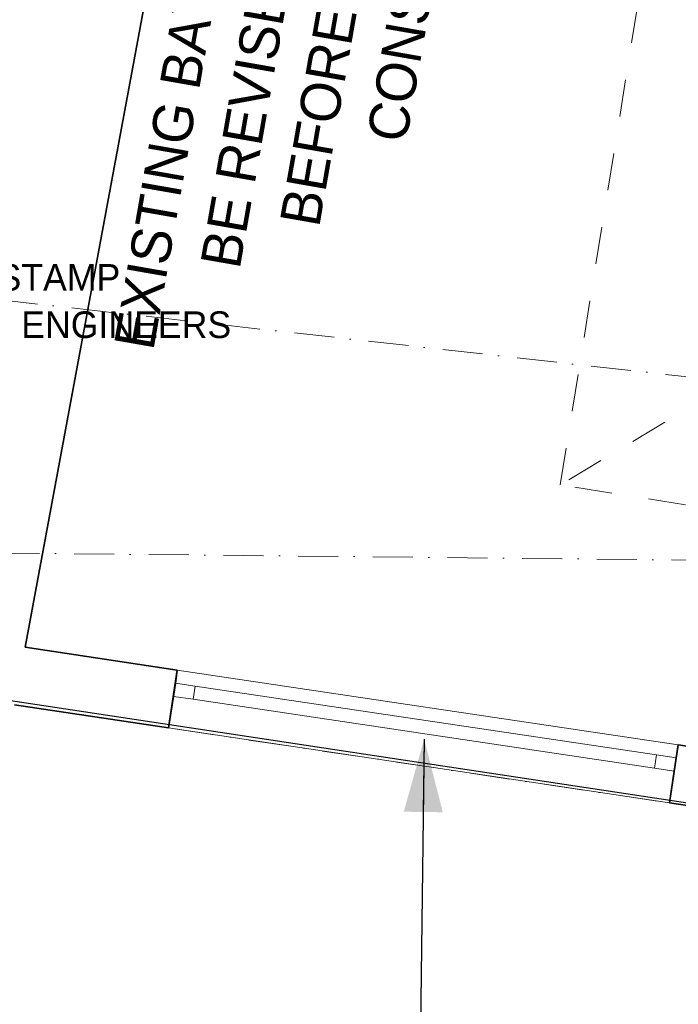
# Model space of a CAD drawing. Header units: millimetres. Extents: x -738537 to 1850049, y -250217 to 604013.
# Tile 67 of 220: x -589307 to -586836, y 80205 to 83900. Entities that reach past the tile are written whole.
import ezdxf

# ---------------------------------------------------------------- set-up
doc = ezdxf.new("R2010")
doc.units = ezdxf.units.MM
doc.header["$MEASUREMENT"] = 0
doc.set_wipeout_variables(frame=1)
for name, pattern in [('Dashed', [280, 140, -140]), ('Dot & Dashed', [280, 150, -60, 0, -70]), ('Wipeout_Contour', [1000, 0, -1000])]:
    doc.linetypes.add(name, pattern=pattern)
for name, color, linetype, lineweight in [('0_Pen_No__161', 1, 'Continuous', 5), ('0_Pen_No__170', 9, 'Continuous', 0), ('A_ROOF SHEET_Pen_No__5', 4, 'Continuous', 5), ('A_SURVEY_Pen_No__6', 7, 'Continuous', 5), ('A_WALL LOAD_Pen_No__1', 214, 'Continuous', 35), ('A_WALL LOAD_Pen_No__3', 30, 'Continuous', 15), ('A_WALL LOAD_Pen_No__6', 7, 'Continuous', 5), ('BUILDING_Pen_No__2', 1, 'Continuous', 25), ('C-GRID _Pen_No__5', 4, 'Continuous', 5), ('C_TEXT GA_Pen_No__6', 7, 'Continuous', 5), ('DIMS_Pen_No__161', 1, 'Continuous', 5)]:
    doc.layers.add(name, color=color, linetype=linetype, lineweight=lineweight)
doc.styles.add('GENERATED_STYLE_1', font='GOTHIC.TTF')
doc.dimstyles.new('GENERATED_STYLE__7', dxfattribs={"dimtxt": 0.18, "dimasz": 273.6, "dimexe": 0.18, "dimexo": 0.0625, "dimgap": 0.09, "dimtad": 0, "dimtih": 1, "dimtoh": 1, "dimdec": 4, "dimzin": 0, "dimdsep": 46, "dimcen": 0.09, "dimadec": 0, "dimazin": 0, "dimtfac": 1, "dimtdec": 4, "dimtmove": 0, "dimatfit": 3, "dimldrblk": 'ARROWHEAD_5', "dimfxl": 1, "dimtolj": 1, "dimtzin": 0, "dimarcsym": 0})

# ---------------------------------------------------------------- blocks, each defined once
blk = doc.blocks.new('Fill_2', base_point=(0, 0))
at = {"color": 254, "linetype": 'Wipeout_Contour', "lineweight": 0, "ltscale": 14005644.7295551}
blk.add_wipeout([(-629509.8, 81186.9), (-636562.3, 79781.8), (-636489.6, 79417.3), (-629462, 80817.5), (-620502.8, 81356.1), (-620540.5, 82043.7), (-601136.6, 81925.1), (-601127.3, 81469.6), (-590151.9, 81021), (-590021.9, 81719.9), (-589769.8, 81683.3), (-588537.1, 88325.9), (-581323.3, 84127), (-581890.9, 80218.2), (-581481.7, 80187.1), (-580849.5, 84486.2), (-589699.4, 89557.9), (-590288.4, 81899.2), (-594388.9, 82642), (-600414.3, 82313.5), (-600427.4, 82955.9), (-621103.7, 82547.9), (-621076.1, 81700.6)], dxfattribs=at)
blk = doc.blocks.new('ARROWHEAD_5')
at = {"linetype": 'Continuous', "lineweight": 0}
blk.add_hatch(color=0, dxfattribs=at).paths.add_polyline_path([(-1, 0.2679), (0, 0), (-1, -0.2679)])
at = {"color": 0, "linetype": 'Continuous', "lineweight": 0}
blk.add_line((0, 0), (-1, 0), dxfattribs=at)

msp = doc.modelspace()

# ---------------------------------------------------------------- block references
at = {"layer": '0_Pen_No__170', "color": 9, "linetype": 'Continuous', "lineweight": 0}
msp.add_blockref('Fill_2', (0, 0), dxfattribs=at)

# ---------------------------------------------------------------- next in the draw order: linework, layer by layer
at = {"layer": '0_Pen_No__161', "color": 1, "linetype": 'Dashed', "lineweight": 5}
msp.add_line((-583287.3, 84553.2), (-587279, 82154.4), dxfattribs=at)
at = {"layer": 'A_ROOF SHEET_Pen_No__5', "color": 4, "linetype": 'Dot & Dashed', "lineweight": 5}
msp.add_lwpolyline([(-589832.6, 81403.7), (-581849.4, 80210.5), (-581281.7, 84119.3), (-588540.8, 88344.5)], close=True, dxfattribs=at)
at = {"layer": 'A_WALL LOAD_Pen_No__1', "color": 214, "linetype": 'Continuous', "lineweight": 35}
for p, q in [((-588715.9, 81459.4), (-588748.3, 81241.8)), ((-588715.9, 81459.4), (-588723.2, 81409.9)), ((-588723.2, 81409.9), (-588730.6, 81360.5)), ((-588723.2, 81409.9), (-588730.6, 81360.5)), ((-588730.6, 81360.5), (-588748.3, 81241.8)), ((-586836.7, 81178.9), (-586869.2, 80961.3)), ((-586836.7, 81178.9), (-586844.1, 81129.4)), ((-586844.1, 81129.4), (-586851.4, 81080)), ((-586844.1, 81129.4), (-586851.4, 81080)), ((-586851.4, 81080), (-586869.2, 80961.3))]:
    msp.add_line(p, q, dxfattribs=at)
for points in [[(-589287, 81544.6), (-588120.8, 87829)], [(-588715.9, 81459.4), (-589287, 81544.6)], [(-589327.2, 81328.2), (-588748.3, 81241.8)], [(-586024.2, 81057.6), (-586836.7, 81178.9)], [(-586869.2, 80961.3), (-586056.6, 80840)]]:
    msp.add_lwpolyline(points, dxfattribs=at)
at = {"layer": 'A_WALL LOAD_Pen_No__3', "color": 30, "linetype": 'Continuous', "lineweight": 15}
for p, q in [((-588715.9, 81459.4), (-586836.7, 81178.9)), ((-586836.7, 81178.9), (-588715.9, 81459.4)), ((-588748.3, 81241.8), (-586869.2, 80961.3)), ((-586869.2, 80961.3), (-588748.3, 81241.8))]:
    msp.add_line(p, q, dxfattribs=at)
at = {"layer": 'A_WALL LOAD_Pen_No__6', "color": 7, "linetype": 'Continuous', "lineweight": 5}
for p, q in [((-588723.2, 81409.9), (-588649.1, 81398.9)), ((-588649.1, 81398.9), (-588656.4, 81349.4)), ((-588649.1, 81398.9), (-586918.2, 81140.5)), ((-588656.4, 81349.4), (-588730.6, 81360.5)), ((-586925.6, 81091), (-588656.4, 81349.4)), ((-586925.6, 81091), (-586918.2, 81140.5)), ((-586918.2, 81140.5), (-586844.1, 81129.4)), ((-586851.4, 81080), (-586925.6, 81091))]:
    msp.add_line(p, q, dxfattribs=at)
at = {"layer": 'BUILDING_Pen_No__2', "color": 1, "linetype": 'Continuous', "lineweight": 25}
msp.add_line((-581890.9, 80218.2), (-594376.2, 82103.7), dxfattribs=at)
at = {"layer": 'C-GRID _Pen_No__5', "color": 4, "linetype": 'Dot & Dashed', "lineweight": 5}
for p, q in [((-639494.3, 88463.8), (-579284.6, 81717.3)), ((-638117.8, 82397), (-580864.7, 81811.3))]:
    msp.add_line(p, q, dxfattribs=at)
at = {"layer": 'DIMS_Pen_No__161', "color": 1, "linetype": 'Dashed', "lineweight": 5}
msp.add_lwpolyline([(-587279, 82154.4), (-586799.2, 85128.9), (-583287.3, 84553.2), (-583767.1, 81597.9)], close=True, dxfattribs=at)

# ---------------------------------------------------------------- next in the draw order: texts
at = {"layer": 'A_SURVEY_Pen_No__6', "color": 7, "linetype": 'Continuous', "lineweight": 5, "insert": (-588185, 84311.2), "char_height": 150, "width": 3596.291, "attachment_point": 5, "rotation": 80.0504, "line_spacing_factor": 1.065341, "style": 'GENERATED_STYLE_1'}
msp.add_mtext('\\A1;{\\pqc;\\fCentury Gothic|b0|i0|c0|p34;EXISTING \\fCentury Gothic|b0|i0|c0|p34;BAY RETAINING WALL TO BE REVISED BY ENGINEERS BEFORE NEW BUILDING CONSTRUCTION}', dxfattribs=at)
at = {"layer": 'A_SURVEY_Pen_No__6', "color": 7, "linetype": 'Continuous', "lineweight": 5, "insert": (-591099.1, 82754.7), "char_height": 100, "width": 2616.67, "attachment_point": 4, "line_spacing_factor": 1.065341, "style": 'GENERATED_STYLE_1'}
msp.add_mtext('\\A1;{\\pql;\\fCentury Gothic|b0|i0|c0|p34;REINFORCED CONCRETE \\fCentury Gothic|b0|i0|c0|p34;STAMP COLUMN\\fCentury Gothic|b0|i0|c0|p34; FOUNDATION, TO ENGINEERS SPEC AND DETAIL}', dxfattribs=at)

# ---------------------------------------------------------------- next in the draw order: leaders
at = {"layer": 'C_TEXT GA_Pen_No__6', "color": 7, "linetype": 'Continuous', "lineweight": 5, "annotation_type": 0, "has_hookline": 1, "hookline_direction": 1}
for points, text_width in [([(-587789.6, 81200.1), (-587827, 78246.4), (-595748.5, 78246.4)], 5973.2), ([(-586604.5, 81041.9), (-586604.5, 68603.6), (-595080.6, 68603.6)], 6366)]:
    msp.add_leader(points, dimstyle='GENERATED_STYLE__7', dxfattribs=dict(at, text_width=text_width))

doc.saveas('drawing.dxf')
